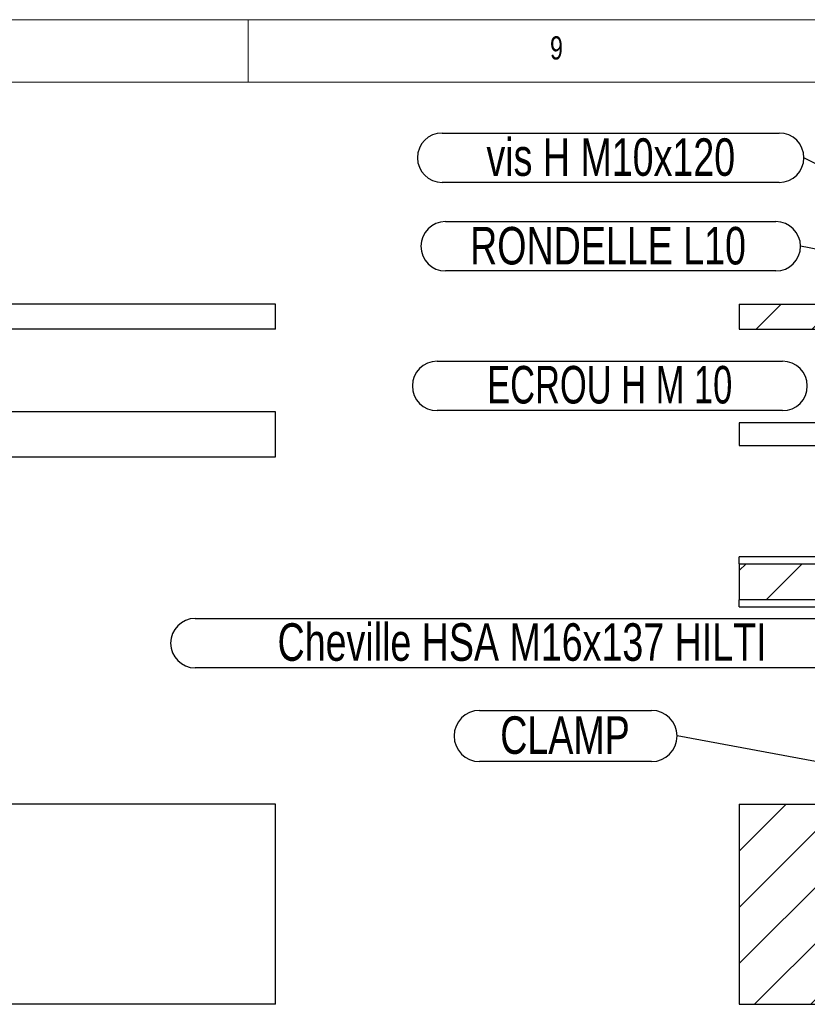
# Model space of a CAD drawing. Header units: millimetres. Extents: x 5 to 589, y 5 to 415.
# Tile 83 of 90: x 379 to 442, y 336 to 415. Entities that reach past the tile are written whole.
import ezdxf

# ---------------------------------------------------------------- set-up
doc = ezdxf.new("R2010")
doc.units = ezdxf.units.MM
doc.layers.add('NOTES', color=6, linetype='Continuous')
doc.layers.add('TRAIT-FINS', color=9, linetype='Continuous')
doc.layers.add('TRAIT-FORT', color=4, linetype='Continuous', lineweight=25)
doc.styles.add('SLDTEXTSTYLE0', font='TXT', dxfattribs={"width": 0.75})
doc.styles.add('SLDTEXTSTYLE8', font='TXT', dxfattribs={"width": 0.6875})
doc.dimstyles.new('SLDDIMSTYLE2', dxfattribs={"dimtxt": 0.18, "dimasz": 2, "dimexe": 0, "dimexo": 0.0625, "dimgap": 0, "dimtad": 0, "dimtih": 1, "dimtoh": 1, "dimdec": 0, "dimrnd": 1e-09, "dimzin": 0, "dimdsep": 46, "dimtxsty": 'Standard', "dimsah": 1, "dimcen": 0.09, "dimadec": 0, "dimazin": 0, "dimtfac": 2, "dimtdec": 0, "dimtofl": 0, "dimtmove": 0, "dimatfit": 3, "dimfxl": 1, "dimfrac": 2, "dimtolj": 1, "dimtzin": 0, "dimarcsym": 0})
doc.dimstyles.new('SLDDIMSTYLE3', dxfattribs={"dimtxt": 0.18, "dimasz": 1, "dimexe": 0, "dimexo": 0.0625, "dimgap": 0, "dimtad": 0, "dimtih": 1, "dimtoh": 1, "dimdec": 0, "dimrnd": 1e-09, "dimzin": 0, "dimdsep": 46, "dimtxsty": 'Standard', "dimblk1": 'DOT', "dimblk2": 'DOT', "dimsah": 1, "dimcen": 0.09, "dimadec": 0, "dimazin": 0, "dimtfac": 1, "dimtdec": 0, "dimtofl": 0, "dimtmove": 0, "dimatfit": 3, "dimldrblk": 'DOT', "dimfxl": 1, "dimfrac": 2, "dimtolj": 1, "dimtzin": 0, "dimarcsym": 0})

# ---------------------------------------------------------------- blocks, each defined once
blk = doc.blocks.new('SW_HATCH_0')
at = {"layer": 'TRAIT-FINS', "color": 0}
for p, q in [((28.069, 50.52), (23.874, 46.325)), ((32.559, 50.52), (26.014, 43.974)), ((37.049, 50.52), (30.504, 43.974)), ((41.539, 50.52), (34.994, 43.974)), ((46.029, 50.52), (39.484, 43.974)), ((50.52, 50.52), (43.974, 43.974)), ((55.01, 50.52), (48.464, 43.974)), ((59.5, 50.52), (52.955, 43.974)), ((63.99, 50.52), (57.445, 43.974)), ((68.48, 50.52), (61.935, 43.974)), ((72.97, 50.52), (66.425, 43.974)), ((77.46, 50.52), (70.915, 43.974)), ((77.929, 46.498), (75.405, 43.974)), ((22.395, 40.356), (22.048, 40.008)), ((26.885, 40.356), (26.681, 40.152)), ((71.786, 40.356), (71.577, 40.147)), ((-0.411, 40), (-2.411, 38)), ((4.079, 40), (2.079, 38)), ((8.569, 40), (6.569, 38)), ((13.059, 40), (11.059, 38)), ((17.549, 40), (15.549, 38)), ((21.559, 39.52), (21.439, 39.4)), ((21.819, 39.78), (21.699, 39.66)), ((21.979, 39.94), (21.819, 39.78)), ((22.039, 40), (21.979, 39.94)), ((26.31, 39.78), (26.19, 39.66)), ((26.47, 39.94), (26.31, 39.78)), ((26.53, 40), (26.47, 39.94)), ((30.8, 39.78), (30.68, 39.66)), ((30.96, 39.94), (30.8, 39.78)), ((31.02, 40), (30.96, 39.94)), ((44.27, 39.78), (44.15, 39.66)), ((44.43, 39.94), (44.27, 39.78)), ((44.49, 40), (44.43, 39.94)), ((48.76, 39.78), (48.64, 39.66)), ((48.92, 39.94), (48.76, 39.78)), ((48.98, 40), (48.92, 39.94)), ((53.25, 39.78), (53.13, 39.66)), ((53.41, 39.94), (53.25, 39.78)), ((53.47, 40), (53.41, 39.94)), ((57.741, 39.78), (57.621, 39.66)), ((57.901, 39.94), (57.741, 39.78)), ((57.961, 40), (57.901, 39.94)), ((71.211, 39.78), (71.091, 39.66)), ((71.371, 39.94), (71.211, 39.78)), ((71.431, 40), (71.371, 39.94)), ((75.701, 39.78), (75.581, 39.66)), ((75.861, 39.94), (75.701, 39.78)), ((75.921, 40), (75.861, 39.94)), ((80.191, 39.78), (80.071, 39.66)), ((80.351, 39.94), (80.191, 39.78)), ((80.411, 40), (80.351, 39.94)), ((84.681, 39.78), (84.561, 39.66)), ((84.841, 39.94), (84.681, 39.78)), ((84.901, 40), (84.841, 39.94)), ((93.882, 40), (92.239, 38.358)), ((98.372, 40), (96.372, 38)), ((102.862, 40), (100.862, 38)), ((107.352, 40), (105.352, 38)), ((111.842, 40), (109.842, 38)), ((116.239, 39.907), (114.332, 38)), ((30.039, 39.02), (29.919, 38.9)), ((74.839, 38.918), (74.719, 38.798)), ((79.016, 38.605), (78.896, 38.485)), ((20.239, 38.2), (20.039, 38)), ((24.639, 38.11), (24.519, 37.99)), ((78.296, 37.885), (78.176, 37.765)), ((23.64, 37.11), (23.52, 36.99)), ((27.72, 36.7), (27.6, 36.58)), ((41.19, 36.7), (41.07, 36.58)), ((45.68, 36.7), (45.56, 36.58)), ((50.17, 36.7), (50.05, 36.58)), ((54.541, 36.58), (54.061, 36.1)), ((54.661, 36.7), (54.541, 36.58)), ((68.131, 36.7), (68.011, 36.58)), ((72.501, 36.58), (72.021, 36.1)), ((72.621, 36.7), (72.501, 36.58)), ((77.111, 36.7), (76.991, 36.58)), ((81.601, 36.7), (81.481, 36.58)), ((72.021, 36.1), (71.621, 35.7)), ((76.239, 35.828), (76.111, 35.7)), ((89.982, 36.1), (89.582, 35.7)), ((74.839, 34.428), (74.679, 34.268)), ((87.999, 34.118), (87.839, 33.958)), ((91.039, 32.668), (90.879, 32.508)), ((71.799, 31.388), (71.639, 31.228)), ((80.785, 31.394), (78.845, 29.454)), ((74.839, 29.938), (74.679, 29.778)), ((87.999, 29.628), (87.839, 29.468)), ((91.039, 28.178), (90.879, 28.018)), ((71.799, 26.898), (71.639, 26.738)), ((74.839, 25.448), (74.679, 25.288)), ((29.139, 24.649), (28.979, 24.489)), ((87.999, 25.138), (87.839, 24.978)), ((28.315, 23.825), (28.089, 23.598)), ((37.47, 24), (36.052, 22.582)), ((91.039, 23.687), (90.879, 23.527)), ((71.799, 22.408), (71.639, 22.248)), ((74.839, 20.958), (74.679, 20.798)), ((87.999, 20.647), (87.839, 20.487)), ((-3.206, 19.244), (-3.761, 18.69)), ((1.284, 19.244), (-1.605, 16.356)), ((5.774, 19.244), (2.885, 16.356)), ((10.264, 19.244), (7.375, 16.356)), ((14.754, 19.244), (11.866, 16.356)), ((19.244, 19.244), (16.356, 16.356)), ((23.734, 19.244), (20.846, 16.356)), ((28.225, 19.244), (25.336, 16.356)), ((32.715, 19.244), (29.826, 16.356)), ((37.205, 19.244), (34.316, 16.356)), ((41.695, 19.244), (38.806, 16.356)), ((46.185, 19.244), (43.297, 16.356)), ((50.675, 19.244), (47.787, 16.356)), ((55.165, 19.244), (52.277, 16.356)), ((59.655, 19.244), (56.767, 16.356)), ((91.039, 19.197), (90.879, 19.037)), ((63.799, 18.897), (61.257, 16.356)), ((71.799, 17.918), (71.639, 17.758)), ((74.839, 16.468), (74.679, 16.308)), ((87.999, 16.157), (87.839, 15.997)), ((91.039, 14.707), (90.879, 14.547)), ((71.799, 13.428), (71.639, 13.268)), ((74.839, 11.978), (74.679, 11.818)), ((87.999, 11.667), (87.839, 11.507)), ((91.039, 10.217), (90.879, 10.057)), ((71.799, 8.938), (71.639, 8.778)), ((74.839, 7.487), (74.679, 7.327)), ((87.999, 7.177), (87.839, 7.017)), ((91.039, 5.727), (90.879, 5.567)), ((71.799, 4.447), (71.639, 4.287)), ((89.332, 4.02), (88.532, 3.22)), ((73.342, 1.5), (72.527, 0.685)), ((77.252, 0.92), (76.932, 0.6)), ((86.232, 0.92), (85.912, 0.6)), ((0, 0), (-3.761, -3.761)), ((4.49, 0), (-3.761, -8.251)), ((8.98, 0), (-3.761, -12.741)), ((13.47, 0), (-2.53, -16)), ((17.961, 0), (1.961, -16)), ((35.921, 0), (19.921, -16)), ((40.411, 0), (24.411, -16)), ((44.901, 0), (28.901, -16)), ((53.882, 0), (37.882, -16)), ((58.372, 0), (42.372, -16)), ((62.862, 0), (46.862, -16)), ((67.352, 0), (51.352, -16)), ((71.842, 0), (55.842, -16)), ((76.332, 0), (60.332, -16)), ((72.442, 0.6), (71.842, 0)), ((103.273, 0), (87.273, -16)), ((90.403, 0.6), (89.803, 0)), ((112.253, 0), (96.253, -16)), ((22.451, 0), (6.451, -16)), ((26.941, 0), (10.941, -16)), ((31.431, 0), (15.431, -16)), ((49.391, 0), (33.391, -16)), ((80.822, 0), (64.822, -16)), ((85.312, 0), (69.312, -16)), ((89.803, 0), (73.803, -16)), ((94.293, 0), (78.293, -16)), ((98.783, 0), (82.783, -16)), ((107.763, 0), (91.763, -16)), ((116.239, -0.504), (100.743, -16)), ((116.239, -4.994), (105.233, -16)), ((116.239, -9.484), (109.724, -16)), ((116.239, -13.974), (114.214, -16))]:
    blk.add_line(p, q, dxfattribs=at)
blk = doc.blocks.new('SW_NOTE_3')
at = {"layer": 'NOTES', "color": 0}
for p, q in [((-28.951, 1.975), (-1.975, 1.975)), ((-1.975, -1.975), (-28.951, -1.975))]:
    blk.add_line(p, q, dxfattribs=at)
for centre, start, end in [((-28.951, 0), 90, 270), ((-1.975, 0), 270, 90)]:
    blk.add_arc(centre, 1.975, start, end, dxfattribs=at)
at = {"layer": 'NOTES', "color": 0, "insert": (-15.454, 1.55), "char_height": 3, "attachment_point": 2, "style": 'SLDTEXTSTYLE0'}
blk.add_mtext('vis H M10x120', dxfattribs=at)
blk = doc.blocks.new('SW_NOTE_4')
at = {"layer": 'NOTES', "color": 0}
for p, q in [((-28.406, 1.975), (-1.975, 1.975)), ((-1.975, -1.975), (-28.406, -1.975))]:
    blk.add_line(p, q, dxfattribs=at)
for centre, start, end in [((-28.406, 0), 90, 270), ((-1.975, 0), 270, 90)]:
    blk.add_arc(centre, 1.975, start, end, dxfattribs=at)
at = {"layer": 'NOTES', "color": 0, "insert": (-15.403, 1.547), "char_height": 3, "attachment_point": 2, "style": 'SLDTEXTSTYLE0'}
blk.add_mtext('RONDELLE L10', dxfattribs=at)
blk = doc.blocks.new('SW_NOTE_5')
at = {"layer": 'NOTES', "color": 0}
for p, q in [((-29.632, 1.975), (-1.975, 1.975)), ((-1.975, -1.975), (-29.632, -1.975))]:
    blk.add_line(p, q, dxfattribs=at)
for centre, start, end in [((-29.632, 0), 90, 270), ((-1.975, 0), 270, 90)]:
    blk.add_arc(centre, 1.975, start, end, dxfattribs=at)
at = {"layer": 'NOTES', "color": 0, "insert": (-15.811, 1.599), "char_height": 3, "attachment_point": 2, "style": 'SLDTEXTSTYLE8'}
blk.add_mtext('ECROU H M 10', dxfattribs=at)
blk = doc.blocks.new('SW_NOTE_6')
at = {"layer": 'NOTES', "color": 0}
for p, q in [((-15.804, 2.044), (-2.044, 2.044)), ((-2.044, -2.044), (-15.804, -2.044))]:
    blk.add_line(p, q, dxfattribs=at)
for centre, start, end in [((-15.804, 0), 90, 270), ((-2.044, 0), 270, 90)]:
    blk.add_arc(centre, 2.044, start, end, dxfattribs=at)
at = {"layer": 'NOTES', "color": 0, "insert": (-8.968, 1.569), "char_height": 3, "attachment_point": 2, "style": 'SLDTEXTSTYLE0'}
blk.add_mtext('CLAMP', dxfattribs=at)
blk = doc.blocks.new('_Dot')
at = {"color": 0, "linetype": 'ByBlock', "lineweight": -2}
blk.add_line((-0.5, 0), (-1, 0), dxfattribs=at)
at = {"color": 0, "linetype": 'ByBlock', "const_width": 0.5}
blk.add_lwpolyline([(-0.25, 0, 1), (0.25, 0, 1)], format="xyb", close=True, dxfattribs=at)
blk = doc.blocks.new('SW_NOTE_7')
at = {"layer": 'NOTES', "color": 0}
for p, q in [((-54.428, 1.975), (-1.975, 1.975)), ((-1.975, -1.975), (-54.428, -1.975))]:
    blk.add_line(p, q, dxfattribs=at)
for centre, start, end in [((-54.428, 0), 90, 270), ((-1.975, 0), 270, 90)]:
    blk.add_arc(centre, 1.975, start, end, dxfattribs=at)
at = {"layer": 'NOTES', "color": 0, "insert": (-28.278, 1.589), "char_height": 3, "attachment_point": 2, "style": 'SLDTEXTSTYLE0'}
blk.add_mtext('Cheville HSA M16x137 HILTI', dxfattribs=at)

msp = doc.modelspace()

# ---------------------------------------------------------------- linework, layer by layer
at = {"color": 7, "linetype": 'Continuous', "lineweight": 18}
for p, q in [((589, 415), (5, 415)), ((397, 415), (397, 410)), ((584, 410), (10, 410))]:
    msp.add_line(p, q, dxfattribs=at)
at = {"layer": 'TRAIT-FORT', "color": 4, "linetype": 'Continuous', "lineweight": 25}
for p, q in [((399.193, 392.242), (375.193, 392.242)), ((399.193, 390.242), (399.193, 392.242)), ((436.307, 392.242), (460.307, 392.242)), ((436.307, 392.242), (436.307, 390.242)), ((399.193, 390.242), (375.193, 390.242)), ((436.307, 390.242), (460.307, 390.242)), ((399.193, 383.642), (373.993, 383.642)), ((399.193, 380.042), (399.193, 383.642)), ((462.907, 382.742), (436.307, 382.742)), ((436.307, 382.742), (436.307, 380.942)), ((436.307, 380.942), (462.907, 380.942)), ((373.993, 380.042), (399.193, 380.042)), ((476.107, 372.042), (436.307, 372.042)), ((436.307, 371.487), (436.307, 372.042)), ((436.307, 371.487), (436.307, 368.598)), ((436.307, 371.487), (502.387, 371.487)), ((502.387, 368.598), (436.307, 368.598)), ((436.307, 368.042), (436.307, 368.598)), ((436.307, 368.042), (482.31, 368.042)), ((399.193, 352.242), (231.193, 352.242)), ((399.193, 336.242), (399.193, 352.242)), ((436.307, 352.242), (436.307, 336.242)), ((436.307, 352.242), (556.307, 352.242)), ((399.193, 336.242), (231.193, 336.242)), ((436.307, 336.242), (556.307, 336.242))]:
    msp.add_line(p, q, dxfattribs=at)

# ---------------------------------------------------------------- block references
at = {"layer": 'NOTES', "color": 211}
for name, p in [('SW_NOTE_3', (441.485, 403.96)), ('SW_NOTE_4', (441.213, 396.875)), ('SW_NOTE_5', (441.757, 385.704)), ('SW_NOTE_7', (447.207, 365.131)), ('SW_NOTE_6', (431.335, 357.706))]:
    msp.add_blockref(name, p, dxfattribs=at)
at = {"layer": 'TRAIT-FINS', "color": 9}
msp.add_blockref('SW_HATCH_0', (440.067, 352.242), dxfattribs=at)

# ---------------------------------------------------------------- texts
at = {"layer": 'NOTES', "color": 211, "insert": (421.167, 413.668), "char_height": 1.852, "attachment_point": 1, "style": 'SLDTEXTSTYLE0'}
msp.add_mtext('9', dxfattribs=at)

# ---------------------------------------------------------------- leaders
at = {"layer": 'NOTES', "color": 211}
for points, dimstyle in [([(463.232, 392.958), (441.485, 403.96)], 'SLDDIMSTYLE2'), ([(462.756, 392.678), (441.213, 396.875)], 'SLDDIMSTYLE2'), ([(458.205, 352.743), (431.335, 357.706)], 'SLDDIMSTYLE3')]:
    msp.add_leader(points, dimstyle=dimstyle, dxfattribs=at)

doc.saveas('drawing.dxf')
